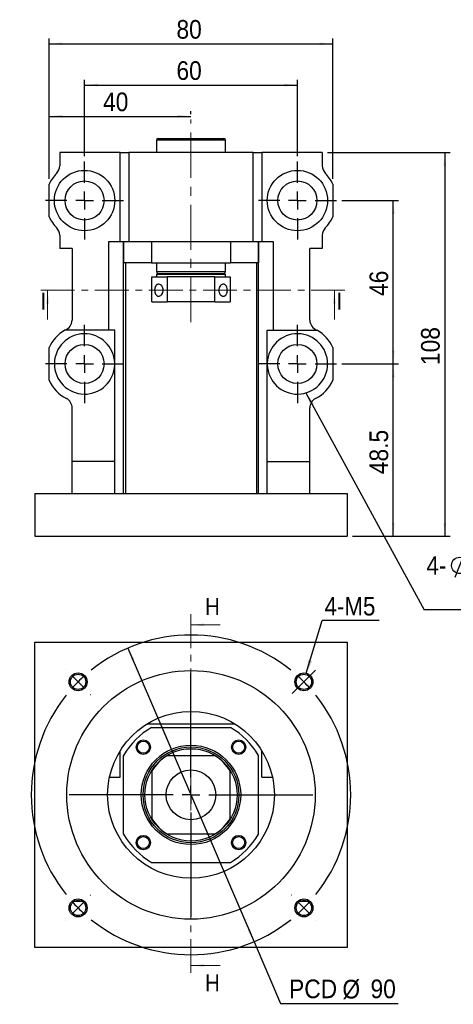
# Model space of a CAD drawing. Header units: millimetres. Extents: x 57 to 403, y 4 to 301.
# Tile 1 of 4: x 57 to 179, y 23 to 301. Entities that reach past the tile are written whole.
import ezdxf

# ---------------------------------------------------------------- set-up
doc = ezdxf.new("R2010")
doc.units = ezdxf.units.MM
doc.header["$LTSCALE"] = 1.5
doc.linetypes.add('CENTER', pattern=[10.16, 6.35, -1.27, 1.27, -1.27])
doc.linetypes.add('CENTERX2', pattern=[20.32, 12.7, -2.54, 2.54, -2.54])
doc.layers.add('FORMAT', color=7, linetype='Continuous')
doc.styles.add('SLDTEXTSTYLE0', font='GOTHIC.TTF', dxfattribs={"width": 0.913, "bigfont": 'bigfont'})
doc.styles.add('SLDTEXTSTYLE1', font='GOTHIC.TTF', dxfattribs={"width": 0.913})
doc.styles.get("Standard").update_dxf_attribs({"font": 'GOTHIC.TTF'})
doc.dimstyles.new('SLDDIMSTYLE0', dxfattribs={"dimtxt": 5.25, "dimasz": 3.75, "dimexe": 0, "dimexo": 0.0625, "dimgap": 1.3125, "dimtad": 1, "dimrnd": 1e-09, "dimzin": 12, "dimdsep": 46, "dimtxsty": 'SLDTEXTSTYLE1', "dimsah": 1, "dimcen": 0.09, "dimadec": 0, "dimazin": 3, "dimtfac": 1, "dimtofl": 0, "dimtmove": 0, "dimatfit": 3, "dimfxl": 0, "dimfrac": 2, "dimtolj": 1, "dimtzin": 12, "dimarcsym": 0})
doc.dimstyles.new('SLDDIMSTYLE1', dxfattribs={"dimtxt": 5.25, "dimasz": 3.75, "dimexe": 0, "dimexo": 0.0625, "dimgap": 1.3125, "dimtad": 1, "dimdec": 1, "dimrnd": 1e-09, "dimzin": 12, "dimdsep": 46, "dimtxsty": 'SLDTEXTSTYLE1', "dimsah": 1, "dimcen": 0.09, "dimadec": 0, "dimazin": 3, "dimtfac": 1, "dimtdec": 1, "dimtofl": 0, "dimtmove": 0, "dimatfit": 3, "dimfxl": 0, "dimfrac": 2, "dimtolj": 1, "dimtzin": 12, "dimarcsym": 0})
doc.dimstyles.new('SLDDIMSTYLE2', dxfattribs={"dimtxt": 0.18, "dimasz": 3.75, "dimexe": 0, "dimexo": 0.0625, "dimgap": 0, "dimtad": 0, "dimtih": 1, "dimtoh": 1, "dimdec": 0, "dimrnd": 1e-09, "dimzin": 0, "dimdsep": 46, "dimtxsty": 'Standard', "dimsah": 1, "dimcen": 0.09, "dimadec": 0, "dimazin": 0, "dimtfac": 3.75, "dimtdec": 0, "dimtofl": 0, "dimtmove": 0, "dimatfit": 3, "dimfxl": 0, "dimfrac": 2, "dimtolj": 1, "dimtzin": 0, "dimarcsym": 0})
doc.dimstyles.new('SLDDIMSTYLE3', dxfattribs={"dimtxt": 5.25, "dimasz": 3.75, "dimexe": 0, "dimexo": 0.0625, "dimgap": 1.3125, "dimtad": 0, "dimtih": 1, "dimtoh": 1, "dimrnd": 1e-09, "dimzin": 12, "dimdsep": 46, "dimtxsty": 'SLDTEXTSTYLE1', "dimsah": 1, "dimcen": 0, "dimadec": 0, "dimazin": 3, "dimtfac": 1, "dimtmove": 0, "dimatfit": 3, "dimfxl": 0, "dimfrac": 2, "dimtolj": 1, "dimtzin": 12, "dimarcsym": 0})

# ---------------------------------------------------------------- blocks, each defined once
blk = doc.blocks.new('_D')
at = {"layer": 'FORMAT', "color": 7}
for p, q in [((65.34, 255.84), (65.34, 274.96)), ((105.34, 274.05), (105.34, 274.96)), ((65.34, 273.46), (105.34, 273.46))]:
    blk.add_line(p, q, dxfattribs=at)
for points in [[(65.34, 273.46), (69.09, 273.09), (69.09, 273.84)], [(105.34, 273.46), (101.59, 273.84), (101.59, 273.09)]]:
    blk.add_solid(points, dxfattribs=at)
at = {"layer": 'FORMAT', "color": 7, "insert": (80.56, 280.17), "char_height": 5.25, "attachment_point": 1, "style": 'SLDTEXTSTYLE1'}
blk.add_mtext('40', dxfattribs=at)
blk = doc.blocks.new('_D_1')
at = {"layer": 'FORMAT', "color": 7}
for p, q in [((75.34, 262.26), (75.34, 283.76)), ((135.34, 262.26), (135.34, 283.76)), ((75.34, 282.26), (135.34, 282.26))]:
    blk.add_line(p, q, dxfattribs=at)
for points in [[(75.34, 282.26), (79.09, 281.89), (79.09, 282.64)], [(135.34, 282.26), (131.59, 282.64), (131.59, 281.89)]]:
    blk.add_solid(points, dxfattribs=at)
at = {"layer": 'FORMAT', "color": 7, "insert": (101.25, 288.97), "char_height": 5.25, "attachment_point": 1, "style": 'SLDTEXTSTYLE1'}
blk.add_mtext('60', dxfattribs=at)
blk = doc.blocks.new('_D_2')
at = {"layer": 'FORMAT', "color": 7}
for p, q in [((65.34, 255.84), (65.34, 295.37)), ((65.34, 293.87), (145.34, 293.87)), ((145.34, 255.84), (145.34, 295.37))]:
    blk.add_line(p, q, dxfattribs=at)
for points in [[(65.34, 293.87), (69.09, 293.5), (69.09, 294.25)], [(145.34, 293.87), (141.59, 294.25), (141.59, 293.5)]]:
    blk.add_solid(points, dxfattribs=at)
at = {"layer": 'FORMAT', "color": 7, "insert": (101.25, 300.58), "char_height": 5.25, "attachment_point": 1, "style": 'SLDTEXTSTYLE1'}
blk.add_mtext('80', dxfattribs=at)
blk = doc.blocks.new('_D_3')
at = {"layer": 'FORMAT', "color": 7}
for p, q in [((147.85, 203.76), (163.85, 203.76)), ((162.35, 155.26), (162.35, 203.76)), ((150.84, 155.26), (163.85, 155.26))]:
    blk.add_line(p, q, dxfattribs=at)
for points in [[(162.35, 203.76), (161.98, 200.01), (162.73, 200.01)], [(162.35, 155.26), (162.73, 159.01), (161.98, 159.01)]]:
    blk.add_solid(points, dxfattribs=at)
at = {"layer": 'FORMAT', "color": 7, "insert": (155.65, 172.72), "char_height": 5.25, "attachment_point": 1, "rotation": 90, "style": 'SLDTEXTSTYLE1'}
blk.add_mtext('48.5', dxfattribs=at)
blk = doc.blocks.new('_D_4')
at = {"layer": 'FORMAT', "color": 7}
for p, q in [((147.84, 249.76), (163.85, 249.76)), ((162.35, 203.76), (162.35, 249.76)), ((147.85, 203.76), (163.85, 203.76))]:
    blk.add_line(p, q, dxfattribs=at)
for points in [[(162.35, 249.76), (161.98, 246.01), (162.73, 246.01)], [(162.35, 203.76), (162.73, 207.51), (161.98, 207.51)]]:
    blk.add_solid(points, dxfattribs=at)
at = {"layer": 'FORMAT', "color": 7, "insert": (155.65, 222.88), "char_height": 5.25, "attachment_point": 1, "rotation": 90, "style": 'SLDTEXTSTYLE1'}
blk.add_mtext('46', dxfattribs=at)
blk = doc.blocks.new('_D_5')
at = {"layer": 'FORMAT', "color": 7}
for p, q in [((143.84, 263.26), (178.38, 263.26)), ((176.88, 263.26), (176.88, 155.26)), ((150.84, 155.26), (178.38, 155.26))]:
    blk.add_line(p, q, dxfattribs=at)
for points in [[(176.88, 263.26), (176.51, 259.51), (177.26, 259.51)], [(176.88, 155.26), (177.26, 159.01), (176.51, 159.01)]]:
    blk.add_solid(points, dxfattribs=at)
at = {"layer": 'FORMAT', "color": 7, "insert": (170.18, 203.44), "char_height": 5.25, "attachment_point": 1, "rotation": 90, "style": 'SLDTEXTSTYLE1'}
blk.add_mtext('108', dxfattribs=at)
blk = doc.blocks.new('SW_SYMBOL_HOLE_DIAM')
at = {"layer": 'FORMAT', "color": 0}
blk.add_line((450, 0), (1050, 1500), dxfattribs=at)
blk.add_circle((750, 750), 525, dxfattribs=at)
blk = doc.blocks.new('SW_SYMBOL_HOLE_SPOT')
at = {"layer": 'FORMAT', "color": 0}
for p, q in [((0, 1312.5), (0, 112.5)), ((2400, 112.5), (2400, 1312.5)), ((0, 112.5), (2400, 112.5))]:
    blk.add_line(p, q, dxfattribs=at)
blk = doc.blocks.new('SW_NOTE_0')
at = {"layer": 'FORMAT', "color": 0}
blk.add_line((50.74, 0), (0, 0), dxfattribs=at)
at = {"layer": 'FORMAT', "color": 0, "xscale": 0.0043935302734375, "yscale": 0.0043935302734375, "zscale": 0.0043935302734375}
for name, p in [('SW_SYMBOL_HOLE_DIAM', (6.73, 9.22)), ('SW_SYMBOL_HOLE_SPOT', (12.04, 0.84)), ('SW_SYMBOL_HOLE_DIAM', (25.98, 0.84))]:
    blk.add_blockref(name, p, dxfattribs=at)
at = {"layer": 'FORMAT', "color": 0, "attachment_point": 1}
for s, insert, char_height, style in [('4-', (0.64, 15.09), 5.159, 'SLDTEXTSTYLE1'), ('11 \\M+18AAE\\M+19153\\M+18AD1\\M+190FA', (14.52, 15.09), 5.1594, 'SLDTEXTSTYLE0'), ('17', (33.77, 6.71), 5.159, 'SLDTEXTSTYLE1')]:
    blk.add_mtext(s, dxfattribs=dict(at, insert=insert, char_height=char_height, style=style))
blk = doc.blocks.new('SW_CENTERMARKSYMBOL_0')
at = {"layer": 'FORMAT', "color": 0}
for p, q in [((0, 5), (0, 11.005)), ((0, 0), (-2.5, 0)), ((0, 0), (0, 2.5)), ((0, 0), (0, -2.5)), ((0, 0), (2.5, 0)), ((5, 0), (11.005, 0)), ((-5, 0), (-11.005, 0)), ((0, -5), (0, -11.005))]:
    blk.add_line(p, q, dxfattribs=at)
blk = doc.blocks.new('SW_CENTERMARKSYMBOL_1')
at = {"layer": 'FORMAT', "color": 0}
for p, q in [((0, 5), (0, 11)), ((0, 0), (-2.5, 0)), ((0, 0), (0, 2.5)), ((0, 0), (0, -2.5)), ((0, 0), (2.5, 0)), ((5, 0), (11, 0)), ((-5, 0), (-11, 0)), ((0, -5), (0, -11))]:
    blk.add_line(p, q, dxfattribs=at)
blk = doc.blocks.new('SW_CENTERMARKSYMBOL_2')
at = {"layer": 'FORMAT', "color": 0}
for p, q in [((0, 5), (0, 11)), ((0, 0), (-2.5, 0)), ((0, 0), (0, 2.5)), ((0, 0), (0, -2.5)), ((0, 0), (2.5, 0)), ((5, 0), (11, 0)), ((-5, 0), (-11, 0)), ((0, -5), (0, -11))]:
    blk.add_line(p, q, dxfattribs=at)
blk = doc.blocks.new('SW_CENTERMARKSYMBOL_3')
at = {"layer": 'FORMAT', "color": 0}
for p, q in [((0, 5), (0, 11.005)), ((0, 0), (-2.5, 0)), ((0, 0), (0, 2.5)), ((0, 0), (0, -2.5)), ((0, 0), (2.5, 0)), ((5, 0), (11.005, 0)), ((-5, 0), (-11.005, 0)), ((0, -5), (0, -11.005))]:
    blk.add_line(p, q, dxfattribs=at)
blk = doc.blocks.new('_D_6')
at = {"layer": 'FORMAT', "color": 7}
for p, q in [((87.58, 123.78), (123.11, 41.09)), ((123.11, 41.09), (130.61, 23.65)), ((130.61, 23.65), (163.7, 23.65))]:
    blk.add_line(p, q, dxfattribs=at)
for points in [[(87.58, 123.78), (88.71, 120.19), (89.4, 120.48)], [(123.11, 41.09), (121.98, 44.68), (121.29, 44.39)]]:
    blk.add_solid(points, dxfattribs=at)
at = {"layer": 'FORMAT', "color": 7, "char_height": 5.25, "attachment_point": 1, "style": 'SLDTEXTSTYLE1'}
for s, insert in [('PCD', (132.99, 30.44)), ('%%c', (148.02, 30.36)), ('90', (155.94, 30.44))]:
    blk.add_mtext(s, dxfattribs=dict(at, insert=insert))
blk = doc.blocks.new('SW_NOTE_1')
at = {"layer": 'FORMAT', "color": 0}
blk.add_line((16.05, 0), (0, 0), dxfattribs=at)
at = {"layer": 'FORMAT', "color": 0, "insert": (0.62, 6.58), "char_height": 5.159, "attachment_point": 1, "style": 'SLDTEXTSTYLE1'}
blk.add_mtext('4-M5', dxfattribs=at)
blk = doc.blocks.new('SW_CENTERMARKSYMBOL_4')
at = {"layer": 'FORMAT', "color": 0}
for p, q in [((-67.18, 3.54), (-67.19, 3.55)), ((1.77, 1.77), (3.29, 3.29)), ((-63.64, 0), (-65.41, 1.77)), ((-63.64, 0), (-61.87, -1.77)), ((-31.82, -26.82), (-31.82, 2.5)), ((0, 0), (-1.77, -1.77)), ((0, 0), (1.77, 1.77)), ((-1.77, -1.77), (-3.29, -3.29)), ((-60.1, -3.54), (-60.09, -3.55)), ((-31.82, -31.82), (-31.82, -29.32)), ((-36.82, -31.82), (-66.14, -31.82)), ((-31.82, -31.82), (-34.32, -31.82)), ((-31.82, -31.82), (-31.82, -34.32)), ((-31.82, -31.82), (-29.32, -31.82)), ((-26.82, -31.82), (2.5, -31.82)), ((-31.82, -36.82), (-31.82, -66.14)), ((-60.1, -60.1), (-60.09, -60.09)), ((-3.54, -60.1), (-3.55, -60.09)), ((-63.64, -63.64), (-65.41, -65.41)), ((-63.64, -63.64), (-61.87, -61.87)), ((0, -63.64), (-1.77, -61.87)), ((0, -63.64), (1.77, -65.41)), ((-67.18, -67.18), (-67.19, -67.19)), ((3.54, -67.18), (3.55, -67.19))]:
    blk.add_line(p, q, dxfattribs=at)
for start, end in [(51.3662, 128.6338), (135, 138.1831), (131.8169, 135), (45, 48.1831), (41.8169, 45), (141.3662, 218.6338), (321.3662, 38.6338), (221.8169, 225), (225, 228.1831), (311.8169, 315), (315, 318.1831), (231.3662, 308.6338)]:
    blk.add_arc((-31.82, -31.82), 45, start, end, dxfattribs=at)

msp = doc.modelspace()

# ---------------------------------------------------------------- linework, layer by layer
at = {"color": 7, "linetype": 'Continuous', "lineweight": 25}
for p, q in [((95.595, 266.762), (95.595, 263.262)), ((96.095, 267.262), (97.938, 267.262)), ((97.938, 267.262), (114.595, 267.262)), ((115.095, 263.262), (115.095, 266.762)), ((68.345, 263.262), (68.345, 259.56)), ((85.345, 263.262), (68.345, 263.262)), ((85.345, 263.262), (87.845, 263.262)), ((85.345, 238.262), (85.345, 263.262)), ((122.845, 263.262), (87.845, 263.262)), ((87.845, 263.262), (87.845, 238.262)), ((122.845, 238.262), (122.845, 263.262)), ((122.845, 263.262), (125.345, 263.262)), ((125.345, 263.262), (125.345, 238.262)), ((142.345, 263.262), (125.345, 263.262)), ((142.345, 263.262), (142.345, 259.56)), ((65.345, 245.179), (65.345, 254.344)), ((145.345, 254.344), (145.345, 245.179)), ((68.345, 239.964), (68.345, 236.262)), ((142.345, 239.964), (142.345, 236.262)), ((71.845, 236.262), (68.345, 236.262)), ((71.845, 236.262), (71.845, 216.106)), ((82.187, 213.262), (82.187, 238.262)), ((82.187, 238.262), (85.345, 238.262)), ((85.345, 238.262), (87.845, 238.262)), ((86.34, 167.262), (86.34, 238.262)), ((86.345, 238.262), (86.345, 232.262)), ((87.845, 238.262), (122.845, 238.262)), ((94.254, 238.262), (94.254, 232.262)), ((116.435, 238.262), (116.435, 232.262)), ((122.845, 238.262), (125.345, 238.262)), ((124.345, 238.262), (124.345, 232.262)), ((124.349, 167.262), (124.349, 238.262)), ((125.345, 238.262), (128.502, 238.262)), ((128.502, 238.262), (128.502, 213.262)), ((142.345, 236.262), (138.845, 236.262)), ((138.845, 216.106), (138.845, 236.262)), ((94.254, 232.262), (86.345, 232.262)), ((86.845, 232.262), (86.845, 167.262)), ((94.254, 232.262), (116.435, 232.262)), ((95.595, 232.262), (95.595, 229.762)), ((115.095, 229.762), (115.095, 232.262)), ((124.345, 232.262), (116.435, 232.262)), ((123.845, 232.262), (123.845, 167.262)), ((94.344, 228.262), (98.606, 228.262)), ((94.344, 221.261), (94.344, 228.262)), ((95.894, 229.262), (95.594, 228.962)), ((95.594, 228.962), (95.594, 228.262)), ((112.239, 228.962), (95.594, 228.962)), ((95.894, 229.262), (112.027, 229.262)), ((98.606, 228.262), (98.606, 221.261)), ((112.083, 228.262), (98.606, 228.262)), ((112.027, 229.262), (114.795, 229.262)), ((112.083, 228.262), (116.345, 228.262)), ((112.083, 221.261), (112.083, 228.262)), ((115.095, 228.962), (112.239, 228.962)), ((115.095, 228.962), (114.795, 229.262)), ((115.095, 228.262), (115.095, 228.962)), ((116.345, 228.262), (116.345, 221.261)), ((94.344, 221.261), (98.606, 221.261)), ((112.083, 221.261), (98.606, 221.261)), ((112.083, 221.261), (116.345, 221.261)), ((83.845, 213.262), (69.799, 213.262)), ((83.845, 204.053), (83.845, 213.262)), ((126.845, 213.262), (140.89, 213.262)), ((126.845, 204.053), (126.845, 213.262)), ((65.345, 199.179), (65.345, 208.344)), ((145.345, 208.344), (145.345, 199.179)), ((83.845, 203.47), (83.845, 204.053)), ((83.845, 176.262), (83.845, 203.47)), ((126.845, 204.053), (126.845, 203.47)), ((126.845, 176.262), (126.845, 203.47)), ((71.845, 176.262), (71.845, 191.362)), ((138.845, 176.262), (138.845, 191.362)), ((83.845, 176.262), (71.845, 176.262)), ((71.845, 167.262), (71.845, 176.262)), ((83.845, 167.262), (83.845, 176.262)), ((126.845, 176.262), (138.845, 176.262)), ((126.845, 167.262), (126.845, 176.262)), ((138.845, 167.262), (138.845, 176.262)), ((61.345, 167.262), (61.345, 155.262)), ((61.345, 167.262), (149.345, 167.262)), ((149.345, 167.262), (149.345, 155.262)), ((61.345, 155.262), (149.345, 155.262)), ((61.345, 125.435), (149.345, 125.435)), ((61.345, 39.435), (61.345, 125.435)), ((149.345, 125.435), (149.345, 39.435)), ((93.006, 102.435), (117.683, 102.435)), ((94.254, 101.435), (116.435, 101.435)), ((85.345, 87.435), (85.345, 94.774)), ((125.345, 87.435), (125.345, 94.774)), ((86.345, 71.345), (86.345, 93.526)), ((112.083, 93.435), (98.606, 93.435)), ((124.345, 71.345), (124.345, 93.526)), ((94.344, 89.174), (94.344, 75.696)), ((116.345, 75.696), (116.345, 89.174)), ((82.383, 87.435), (85.345, 87.435)), ((125.345, 87.435), (128.306, 87.435)), ((98.606, 71.435), (112.083, 71.435)), ((94.254, 63.435), (116.435, 63.435)), ((149.345, 39.435), (61.345, 39.435))]:
    msp.add_line(p, q, dxfattribs=at)
at = {"color": 8, "linetype": 'Continuous', "lineweight": 25}
for p, q in [((97.537, 266.762), (95.595, 266.762)), ((115.095, 266.762), (97.537, 266.762)), ((95.595, 229.762), (115.095, 229.762))]:
    msp.add_line(p, q, dxfattribs=at)
at = {"color": 7, "linetype": 'CENTER', "lineweight": 18}
for p, q in [((148.745, 224.512), (61.944, 224.512)), ((105.345, 133.291), (105.345, 31.382))]:
    msp.add_line(p, q, dxfattribs=at)
at = {"color": 7, "linetype": 'Continuous', "lineweight": 18}
for p, q in [((64.944, 216.262), (64.944, 224.512)), ((145.745, 216.262), (145.745, 224.512)), ((113.595, 130.291), (105.345, 130.291)), ((113.595, 34.382), (105.345, 34.382))]:
    msp.add_line(p, q, dxfattribs=at)
at = {"color": 7, "linetype": 'Continuous', "lineweight": 25}
for centre, radius in [((75.345, 249.762), 8.5), ((135.345, 249.762), 8.5), ((75.345, 249.762), 5.5), ((135.345, 249.762), 5.5), ((75.345, 203.762), 5.5), ((135.345, 203.762), 5.5), ((105.345, 82.435), 35), ((73.525, 114.255), 2.525), ((137.164, 114.255), 2.525), ((73.525, 114.255), 2.15), ((137.164, 114.255), 2.15), ((105.345, 82.435), 23.5), ((91.909, 95.87), 2.025), ((91.909, 95.87), 1.7), ((118.78, 95.87), 2.025), ((118.78, 95.87), 1.7), ((105.345, 82.435), 14), ((105.345, 82.435), 13.5), ((105.345, 82.435), 13), ((105.345, 82.435), 7), ((91.909, 69), 2.025), ((91.909, 69), 1.7), ((118.78, 69), 2.025), ((118.78, 69), 1.7), ((73.525, 50.615), 2.525), ((73.525, 50.615), 2.15), ((137.164, 50.615), 2.525), ((137.164, 50.615), 2.15)]:
    msp.add_circle(centre, radius, dxfattribs=at)
for centre, radius, start, end in [((96.095, 266.762), 0.5, 90, 180), ((114.595, 266.762), 0.5, 0, 90), ((65.345, 259.56), 3, 315.58469, 0), ((145.345, 259.56), 3, 180, 224.41531), ((75.345, 249.762), 11, 135.58469, 155.38002), ((135.345, 249.762), 11, 24.61998, 44.41531), ((75.345, 249.762), 11, 204.61998, 224.41531), ((135.345, 249.762), 11, 315.58469, 335.38002), ((65.345, 239.964), 3, 0, 44.41531), ((145.345, 239.964), 3, 135.58469, 180), ((96.095, 229.762), 0.5, 180, 270), ((114.595, 229.762), 0.5, 270, 0), ((68.845, 216.106), 3, 288.55676, 0), ((141.845, 216.106), 3, 180, 251.44324), ((75.345, 203.762), 11, 120.27264, 155.38002), ((75.345, 203.762), 8.505, 1.96475, 358.03525), ((135.345, 203.762), 8.505, 181.96475, 178.03525), ((135.345, 203.762), 11, 24.61998, 59.72736), ((75.345, 203.762), 11, 204.61998, 242.336), ((135.345, 203.762), 11, 297.664, 335.38002), ((68.845, 191.362), 3, 0, 62.336), ((141.845, 191.362), 3, 117.664, 180), ((105.345, 82.435), 22, 120.27264, 149.72736), ((105.345, 82.435), 22, 30.27264, 59.72736), ((105.345, 82.435), 12.9, 121.49187, 148.50813), ((105.345, 82.435), 12.9, 31.49187, 58.50813), ((105.345, 82.435), 12.9, 211.49187, 238.50813), ((105.345, 82.435), 12.9, 301.49187, 328.50813), ((105.345, 82.435), 22, 210.27264, 239.72736), ((105.345, 82.435), 22, 300.27264, 329.72736)]:
    msp.add_arc(centre, radius, start, end, dxfattribs=at)
for points, knots in [([(96.36, 222.823), (96.28, 222.81), (96.201, 222.808), (96.047, 222.827), (95.97, 222.847), (95.824, 222.908), (95.755, 222.949), (95.624, 223.051), (95.561, 223.112), (95.393, 223.319), (95.3, 223.493), (95.165, 223.88), (95.123, 224.097), (95.099, 224.428), (95.098, 224.541), (95.109, 224.763), (95.122, 224.872), (95.16, 225.086), (95.185, 225.191), (95.248, 225.388), (95.286, 225.481), (95.375, 225.657), (95.424, 225.736), (95.533, 225.88), (95.594, 225.944), (95.722, 226.052), (95.79, 226.096), (95.934, 226.164), (96.01, 226.188), (96.24, 226.226), (96.403, 226.207), (96.715, 226.085), (96.868, 225.981), (97.067, 225.774), (97.13, 225.695), (97.242, 225.526), (97.291, 225.435), (97.377, 225.24), (97.412, 225.137), (97.466, 224.926), (97.485, 224.818), (97.506, 224.594), (97.507, 224.483), (97.493, 224.262), (97.476, 224.151), (97.427, 223.937), (97.395, 223.834), (97.315, 223.636), (97.267, 223.541), (97.105, 223.281), (96.971, 223.134), (96.68, 222.918), (96.521, 222.848), (96.36, 222.823)], [0, 0, 0, 0, 0.03125, 0.03125, 0.0625, 0.0625, 0.09375, 0.09375, 0.125, 0.125, 0.1875, 0.1875, 0.25, 0.25, 0.28125, 0.28125, 0.3125, 0.3125, 0.34375, 0.34375, 0.375, 0.375, 0.40625, 0.40625, 0.4375, 0.4375, 0.46875, 0.46875, 0.5, 0.5, 0.5625, 0.5625, 0.625, 0.625, 0.65625, 0.65625, 0.6875, 0.6875, 0.71875, 0.71875, 0.75, 0.75, 0.78125, 0.78125, 0.8125, 0.8125, 0.84375, 0.84375, 0.875, 0.875, 0.9375, 0.9375, 1, 1, 1, 1]), ([(114.329, 226.2), (114.409, 226.213), (114.488, 226.215), (114.642, 226.196), (114.719, 226.176), (114.865, 226.115), (114.934, 226.074), (115.065, 225.972), (115.128, 225.911), (115.296, 225.704), (115.389, 225.53), (115.524, 225.143), (115.566, 224.926), (115.59, 224.595), (115.591, 224.482), (115.58, 224.26), (115.567, 224.151), (115.529, 223.937), (115.504, 223.832), (115.441, 223.635), (115.403, 223.542), (115.314, 223.366), (115.265, 223.287), (115.156, 223.143), (115.095, 223.079), (114.967, 222.971), (114.899, 222.927), (114.755, 222.859), (114.679, 222.835), (114.449, 222.797), (114.286, 222.816), (113.974, 222.938), (113.821, 223.042), (113.622, 223.249), (113.559, 223.328), (113.447, 223.497), (113.398, 223.588), (113.312, 223.783), (113.277, 223.886), (113.223, 224.097), (113.204, 224.206), (113.183, 224.429), (113.182, 224.54), (113.196, 224.761), (113.213, 224.872), (113.262, 225.086), (113.294, 225.189), (113.374, 225.387), (113.422, 225.482), (113.584, 225.742), (113.718, 225.889), (114.009, 226.105), (114.168, 226.175), (114.329, 226.2)], [0, 0, 0, 0, 0.03125, 0.03125, 0.0625, 0.0625, 0.09375, 0.09375, 0.125, 0.125, 0.1875, 0.1875, 0.25, 0.25, 0.28125, 0.28125, 0.3125, 0.3125, 0.34375, 0.34375, 0.375, 0.375, 0.40625, 0.40625, 0.4375, 0.4375, 0.46875, 0.46875, 0.5, 0.5, 0.5625, 0.5625, 0.625, 0.625, 0.65625, 0.65625, 0.6875, 0.6875, 0.71875, 0.71875, 0.75, 0.75, 0.78125, 0.78125, 0.8125, 0.8125, 0.84375, 0.84375, 0.875, 0.875, 0.9375, 0.9375, 1, 1, 1, 1]), ([(74.67, 52.435), (74.297, 52.435), (73.918, 52.435), (73.132, 52.435), (72.752, 52.435), (72.38, 52.435)], [0, 0, 0, 0, 0.5, 0.5, 1, 1, 1, 1]), ([(138.309, 52.435), (137.937, 52.435), (137.558, 52.435), (136.772, 52.435), (136.392, 52.435), (136.019, 52.435)], [0, 0, 0, 0, 0.5, 0.5, 1, 1, 1, 1])]:
    msp.add_open_spline(points, degree=3, knots=knots, dxfattribs=at)
at = {"color": 7, "linetype": 'Continuous', "lineweight": 18}
for points in [[(64.944, 224.512), (64.569, 220.762), (65.319, 220.762)], [(145.745, 224.512), (145.37, 220.762), (146.12, 220.762)], [(105.345, 130.291), (109.095, 129.916), (109.095, 130.666)], [(105.345, 34.382), (109.095, 34.007), (109.095, 34.757)]]:
    msp.add_solid(points, dxfattribs=at)
at = {"layer": 'FORMAT', "color": 7, "linetype": 'CENTERX2', "lineweight": 18, "ltscale": 0.666667}
msp.add_line((105.345, 215.531), (105.345, 272.554), dxfattribs=at)

# ---------------------------------------------------------------- block references
at = {"layer": 'FORMAT', "color": 7}
for name, p in [('SW_CENTERMARKSYMBOL_2', (75.345, 249.762)), ('SW_CENTERMARKSYMBOL_1', (135.345, 249.762)), ('SW_CENTERMARKSYMBOL_3', (75.345, 203.762)), ('SW_CENTERMARKSYMBOL_0', (135.345, 203.762)), ('SW_NOTE_0', (171.06, 134.53)), ('SW_NOTE_1', (142.348, 131.526)), ('SW_CENTERMARKSYMBOL_4', (137.164, 114.255))]:
    msp.add_blockref(name, p, dxfattribs=at)

# ---------------------------------------------------------------- texts
at = {"color": 7, "linetype": 'Continuous', "char_height": 4.763, "attachment_point": 1, "style": 'SLDTEXTSTYLE1'}
for s, insert in [('I', (62.934, 223.825)), ('I', (146.319, 223.825)), ('H', (109.259, 137.854)), ('H', (109.259, 31.864))]:
    msp.add_mtext(s, dxfattribs=dict(at, insert=insert))

# ---------------------------------------------------------------- dimensions: what is measured, and where the dimension line sits
at = {"layer": 'FORMAT', "color": 7}
for base, p1, p2, angle, dimstyle, picture, middle in [((145.345, 293.874), (65.345, 254.344), (145.345, 254.344), 0, 'SLDDIMSTYLE0', '_D_2', (105.129, 293.874)), ((135.345, 282.262), (75.345, 260.762), (135.345, 260.762), 0, 'SLDDIMSTYLE0', '_D_1', (105.129, 282.262)), ((105.345, 273.464), (65.345, 254.344), (105.345, 272.554), 0, 'SLDDIMSTYLE0', '_D', (84.441, 273.464)), ((176.883, 155.262), (142.345, 263.262), (149.345, 155.262), 90, 'SLDDIMSTYLE0', '_D_5', (176.883, 209.262)), ((162.354, 249.762), (146.35, 203.762), (146.345, 249.762), 90, 'SLDDIMSTYLE0', '_D_4', (162.354, 226.762)), ((162.354, 203.762), (149.345, 155.262), (146.35, 203.762), 90, 'SLDDIMSTYLE1', '_D_3', (162.354, 179.512))]:
    dim = msp.add_linear_dim(base=base, p1=p1, p2=p2, angle=angle, dimstyle=dimstyle, dxfattribs=at)
    dim.commit()
    dim.dimension.update_dxf_attribs({"geometry": picture, "text_midpoint": middle, "dimtype": 160})
dim = msp.add_diameter_dim_2p(p1=(123.113, 41.091), p2=(87.576, 123.779), text='PCD<>', dimstyle='SLDDIMSTYLE3', dxfattribs=at)
dim.commit()
dim.dimension.update_dxf_attribs({"geometry": '_D_6', "text_midpoint": (148.344, 27.86), "dimtype": 163})

# ---------------------------------------------------------------- leaders
for points in [[(137.745, 195.602), (171.06, 134.53)], [(137.849, 116.685), (142.348, 131.526)]]:
    msp.add_leader(points, dimstyle='SLDDIMSTYLE2', dxfattribs=at)

doc.saveas('drawing.dxf')
